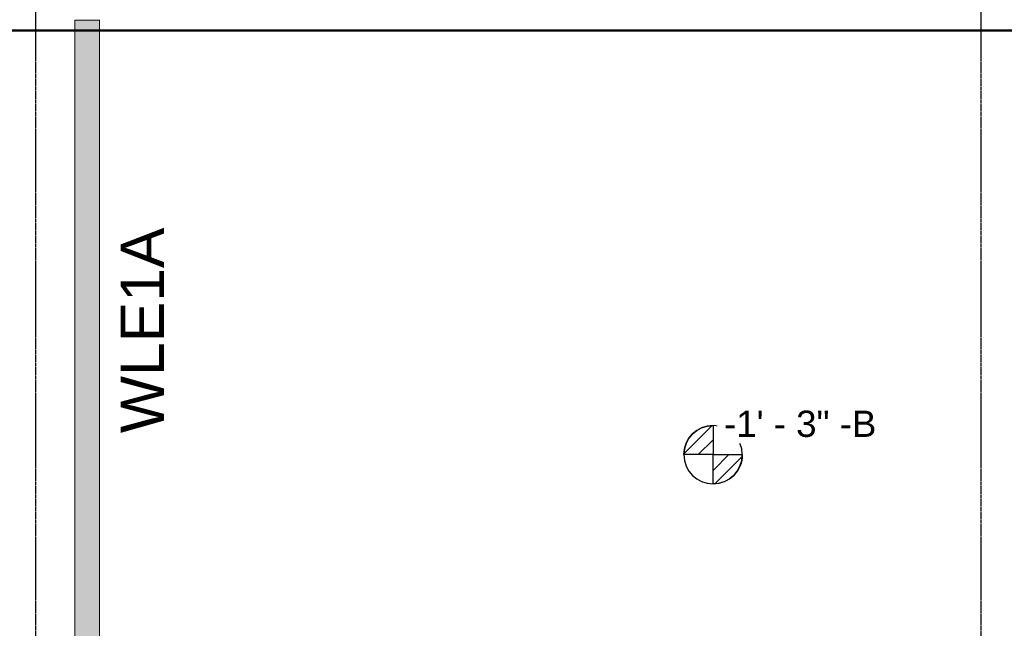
# Model space of a CAD drawing. Header units: inches. Extents: x -4126 to -1814, y 9773 to 12338.
# Tile 81 of 113: x -3487 to -3146, y 11871 to 12081. Entities that reach past the tile are written whole.
import ezdxf

# ---------------------------------------------------------------- set-up
doc = ezdxf.new("R2010")
doc.units = ezdxf.units.IN
doc.header["$MEASUREMENT"] = 0
doc.linetypes.add('Grid Line 1_2_', pattern=[0.875, 0.5, -0.125, 0.125, -0.125])
for name, color, linetype, lineweight in [('G-ANNO-DIMS', 111, 'Continuous', 9), ('I-WALL', 2, 'Continuous', 13), ('S-FNDN', 32, 'Continuous', 13), ('S-GRID', 1, 'Continuous', 9)]:
    doc.layers.add(name, color=color, linetype=linetype, lineweight=lineweight)
doc.layers.add('loads', color=1, linetype='Continuous')
doc.styles.add('Arial', font='Arial.ttf', dxfattribs={"height": 18})
doc.styles.add('Arial_2', font='arial.ttf', dxfattribs={"height": 9.070866})
pattern_1 = [(315, (33.824, 124.277), (0.027577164, 0.027577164), [])]

# ---------------------------------------------------------------- blocks, each defined once
blk = doc.blocks.new('CTR - 1st Phase - Common Walls_rvt-1-FRAMING PLAN - 1ST FLOOR')
at = {"layer": 'I-WALL', "lineweight": 5, "transparency": 33554585}
for points in [[(-3459.27, 12077.19), (-3459.27, 12080.69), (-3467.77, 12080.69), (-3467.77, 12077.19), (-3467.65, 12077.19)], [(-3467.77, 11842.49), (-3459.27, 11842.49), (-3459.27, 12077.19), (-3467.77, 12077.19), (-3467.77, 11846.36)]]:
    blk.add_hatch(color=8, dxfattribs=at).paths.add_polyline_path(points, flags=0)
at = {"layer": 'I-WALL', "color": 9}
for p, q in [((-3467.77, 12080.69), (-3467.77, 12077.19)), ((-3467.77, 12080.69), (-3459.27, 12080.69)), ((-3459.27, 12077.19), (-3459.27, 12080.69)), ((-3467.77, 12077.19), (-3467.77, 11842.49)), ((-3459.27, 11846.36), (-3459.27, 12077.19))]:
    blk.add_line(p, q, dxfattribs=at)
at = {"layer": 'I-WALL', "color": 253}
for p, q in [((-3467.77, 12077.19), (-3467.77, 12080.69)), ((-3467.77, 12080.69), (-3459.27, 12080.69)), ((-3459.27, 12080.69), (-3459.27, 12077.19)), ((-3467.77, 11842.49), (-3467.77, 12077.19)), ((-3459.27, 12077.19), (-3459.27, 11846.36))]:
    blk.add_line(p, q, dxfattribs=at)
blk = doc.blocks.new('Spot Elevations - Símbolo de cota horizontal-V274-FRAMING PLAN - 1ST FLOOR')
at = {"layer": 'G-ANNO-DIMS'}
h = blk.add_hatch(dxfattribs=at)
h.set_pattern_fill('FP_79', color=256, style=0, pattern_type=2)
h.set_pattern_definition(pattern_1)
edge = h.paths.add_edge_path(flags=0)
edge.add_arc((0, 0), 0.1053, 0, 90, ccw=False)
edge.add_line((0.1053, 0), (0, 0))
edge.add_line((0, 0), (0, 0.1053))
h = blk.add_hatch(dxfattribs=at)
h.set_pattern_fill('FP_79', color=256, style=0, pattern_type=2)
h.set_pattern_definition(pattern_1)
edge = h.paths.add_edge_path(flags=0)
edge.add_arc((0, 0), 0.1053, 0, 90, ccw=False)
edge.add_line((0.1053, 0), (0, 0))
edge.add_line((0, 0), (0, 0.1053))
h = blk.add_hatch(dxfattribs=at)
h.set_pattern_fill('FP_79', color=256, style=0, pattern_type=2)
h.set_pattern_definition(pattern_1)
edge = h.paths.add_edge_path(flags=0)
edge.add_arc((0, 0), 0.1053, 180, 270, ccw=False)
edge.add_line((-0.1053, 0), (0, 0))
edge.add_line((0, 0), (0, -0.1053))
h = blk.add_hatch(dxfattribs=at)
h.set_pattern_fill('FP_79', color=256, style=0, pattern_type=2)
h.set_pattern_definition(pattern_1)
edge = h.paths.add_edge_path(flags=0)
edge.add_arc((0, 0), 0.1053, 180, 270, ccw=False)
edge.add_line((-0.1053, 0), (0, 0))
edge.add_line((0, 0), (0, -0.1053))
at = {"layer": 'G-ANNO-DIMS', "lineweight": 30}
for p, q in [((0, 0.1053), (0, 0)), ((0, 0), (-0.1053, 0)), ((0, 0), (0.1053, 0)), ((0, -0.1053), (0, 0))]:
    blk.add_line(p, q, dxfattribs=at)
blk.add_circle((0, 0), 0.1053, dxfattribs=at)
for start, end in [(360, 90), (180, 270)]:
    blk.add_arc((0, 0), 0.1053, start, end, dxfattribs=at)

msp = doc.modelspace()

# ---------------------------------------------------------------- linework, layer by layer
at = {"layer": 'S-FNDN', "lineweight": 50}
msp.add_line((-1953.324, 12077.189), (-3819.324, 12077.189), dxfattribs=at)
at = {"layer": 'S-GRID', "linetype": 'Grid Line 1_2_', "lineweight": 30}
for p, q in [((-3481.324, 9772.61), (-3481.324, 12288.555)), ((-3154.324, 9772.61), (-3154.324, 12288.555))]:
    msp.add_line(p, q, dxfattribs=at)

# ---------------------------------------------------------------- block references
at = {"lineweight": 5}
msp.add_blockref('CTR - 1st Phase - Common Walls_rvt-1-FRAMING PLAN - 1ST FLOOR', (0, 0), dxfattribs=at)
at = {"layer": 'G-ANNO-DIMS', "lineweight": 30, "extrusion": (0, 0, -1), "xscale": 95.99999999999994, "yscale": 95.99999999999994, "zscale": 95.99999999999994, "rotation": 180}
msp.add_blockref('Spot Elevations - Símbolo de cota horizontal-V274-FRAMING PLAN - 1ST FLOOR', (3247.072, 11930.573), dxfattribs=at)

# ---------------------------------------------------------------- texts
at = {"layer": 'loads', "insert": (-3452, 11938), "char_height": 15, "width": 29.92125, "attachment_point": 1, "rotation": 90, "style": 'Arial'}
msp.add_mtext('WLE1A', dxfattribs=at)

# ---------------------------------------------------------------- next in the draw order: texts
at = {"layer": 'G-ANNO-DIMS', "insert": (-3243.263, 11945.777), "char_height": 9.07087, "width": 62.85656, "attachment_point": 1, "line_spacing_factor": 0.941778, "style": 'Arial_2', "bg_fill": 3, "box_fill_scale": 1.25, "bg_fill_color": 256, "bg_fill_true_color": 13158600, "bg_fill_transparency": 0}
msp.add_mtext('-1\' - 3" -B', dxfattribs=at)

doc.saveas('drawing.dxf')
